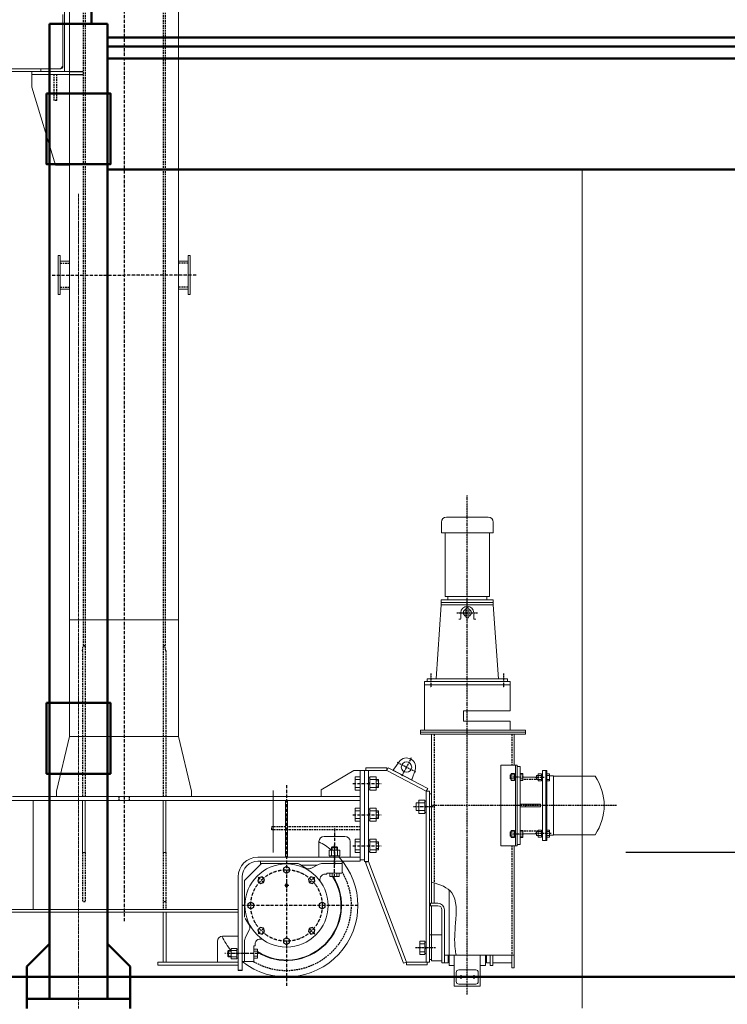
# Model space of a CAD drawing. Header units: millimetres. Extents: x 215401 to 282040, y -56103 to -5143.
# Tile 23 of 47: x 223860 to 226584, y -23642 to -19852. Entities that reach past the tile are written whole.
import ezdxf

# ---------------------------------------------------------------- set-up
doc = ezdxf.new("R2010")
doc.units = ezdxf.units.MM
for name, pattern in [('ACAD_ISO04W100', [30, 24, -3, 0, -3]), ('ACAD_ISO10W100', [18, 12, -3, 0, -3]), ('HIDDEN', [9.525, 6.35, -3.175])]:
    doc.linetypes.add(name, pattern=pattern)
doc.layers.get('Defpoints').update_dxf_attribs({"color": 8})
for name, color, linetype, lineweight in [('1103.1.1-17-6-АР1_ФАСАДЫ$0$АО_0.25', 7, 'Continuous', 25), ('DIM', 7, 'Continuous', 25), ('АО_0.25', 7, 'Continuous', 25), ('ОЗиМ Металл', 1, 'Continuous', 50), ('ОЗиМ Металл тонкий', 221, 'Continuous', 15), ('ОЗиМ_Металл', 20, 'Continuous', 50), ('ОЗиМ_Ось', 6, 'ACAD_ISO04W100', 20)]:
    doc.layers.add(name, color=color, linetype=linetype, lineweight=lineweight)
for name, color, linetype in [('Cont', 6, 'Continuous'), ('Hatch', 2, 'Continuous'), ('Hide', 2, 'HIDDEN'), ('АСО Ось', 7, 'ACAD_ISO10W100')]:
    doc.layers.add(name, color=color, linetype=linetype)
doc.styles.add('RomanS', font='romans.shx', dxfattribs={"width": 0.7})
doc.dimstyles.new('MOSOBL 1-100 (мм)', dxfattribs={"dimscale": 100, "dimtxt": 3, "dimasz": 2, "dimexe": 1.25, "dimexo": 0.625, "dimtad": 1, "dimdec": 0, "dimzin": 9, "dimtxsty": 'RomanS', "dimblk": 'ARCHTICK', "dimcen": 2.5, "dimdle": 1.25, "dimclrd": 7, "dimclre": 7, "dimclrt": 2, "dimadec": 0, "dimazin": 0, "dimtfac": 1, "dimtdec": 0, "dimtmove": 1, "dimatfit": 3, "dimfxl": 1, "dimtfill": 1, "dimlwd": 25, "dimlwe": 25, "dimarcsym": 0})

# ---------------------------------------------------------------- blocks, each defined once
blk = doc.blocks.new('A$C6CF17944')
at = {"layer": 'ОЗиМ_Металл'}
for p, q in [((-951.7, 3200), (-951.7, 2744.2)), ((-1113.5, -1008.9), (-1113.5, 2744.2)), ((-1113.5, 2744.2), (-889.5, 2744.2)), ((-889.5, -1008.9), (-889.5, 2744.2)), ((5886.5, 2691.5), (-889.5, 2691.5)), ((5886.5, 2656.3), (-889.5, 2656.3)), ((5886.5, 2610.1), (-889.5, 2610.1)), ((-889.5, 2183), (5886.5, 2183)), ((-1200, -884.3), (-1113.5, -797.2)), ((-803.1, -884.3), (-889.5, -797.2)), ((-1200, -1046), (-1200, -884.3)), ((-803.1, -1046), (-803.1, -884.3)), ((-1200, -1008.9), (-1001.5, -1008.9)), ((-803.1, -1008.9), (-1001.5, -1008.9))]:
    blk.add_line(p, q, dxfattribs=at)
for points in [[(-1124.5, 2475.7), (-878.3, 2475.7), (-878.3, 2203.4), (-1124.5, 2203.4)], [(-1124.5, 129.7), (-878.4, 129.7), (-878.4, -142.6), (-1124.5, -142.6)]]:
    blk.add_lwpolyline(points, close=True, dxfattribs=at)
at = {"layer": 'ОЗиМ_Ось', "ltscale": 0.5}
blk.add_line((-1001.5, 2090), (-1001.5, -1046), dxfattribs=at)
blk = doc.blocks.new('KREPEG14')
at = {"layer": 'Cont'}
for p, q in [((-6.6, 11.3), (-13.1, 0)), ((-13.1, 0), (-6.6, -11.3)), ((6.5, 11.3), (-6.6, 11.3)), ((6.5, -11.3), (13.1, 0)), ((13.1, 0), (6.5, 11.3)), ((-6.6, -11.3), (6.5, -11.3))]:
    blk.add_line(p, q, dxfattribs=at)
blk = doc.blocks.new('krepeg10')
at = {"layer": 'Cont'}
blk.add_lwpolyline([(-2.7, 4.7), (-5.5, 0), (-2.7, -4.7), (2.7, -4.7), (5.4, 0), (2.7, 4.7)], close=True, dxfattribs=at)
blk = doc.blocks.new('bl-kran')
at = {"layer": 'Hatch'}
for p, q in [((1290, 3460), (1342, 3460)), ((1290, 3448), (1342, 3448)), ((1955, 0), (1939, 0))]:
    blk.add_line(p, q, dxfattribs=at)
at = {"layer": 'Hide'}
for p, q in [((1342, 4039), (1342, 1250)), ((1350, 4039), (1350, 670)), ((1650, 4039), (1650, 670)), ((1658, 4039), (1658, 1250)), ((1231, 3348), (1231, 3448)), ((1241, 3348), (1241, 3448)), ((1241, 3348), (1231, 3348)), ((1254, 2722.4), (1290, 2722.4)), ((1746, 2722.4), (1710, 2722.4)), ((1254, 2630.4), (1290, 2630.4)), ((1746, 2630.4), (1710, 2630.4)), ((1340, 1230), (1342, 1250)), ((1340, 1230), (1340, 670)), ((1342, 1250), (1350, 1250)), ((1350, 1250), (1342, 1250)), ((1658, 1250), (1650, 1250)), ((1660, 1230), (1658, 1250)), ((1660, 1230), (1660, 670)), ((2693, 908.9), (2693, 337.6)), ((2993, 908.9), (2993, 790)), ((3094, 734.5), (3033, 734.5)), ((1480, 670), (1480, 654)), ((1520, 670), (1520, 654)), ((2069, 541), (2069, 553)), ((2121, 553), (2069, 553)), ((2121, 541), (2069, 541)), ((2409, 553), (2129, 553)), ((2409, 541), (2129, 541)), ((3094, 535.5), (3033, 535.5)), ((2993, 480), (2993, 58.9)), ((1340, 454), (1340, 264)), ((1350, 454), (1350, 264)), ((1650, 454), (1650, 234)), ((1660, 454), (1660, 234)), ((1350, 264), (1340, 264)), ((1660, 264), (1650, 264))]:
    blk.add_line(p, q, dxfattribs=at)
blk.add_arc((2125, 250), 250, 239.3166, 30.6834, dxfattribs=at)
at = {"layer": 'АСО Ось'}
for p, q in [((1500, 4039), (1500, 189.4)), ((1222.7, 2676), (1500, 2676)), ((1777.3, 2676), (1500, 2676)), ((2125, 713), (2125, -59.5)), ((2380, 719.6), (2489, 719.6)), ((2380, 599.6), (2489, 599.6)), ((2310, 546.6), (2310, 408.2)), ((2310, 359.2), (2310, 483.2)), ((2380, 479.6), (2489, 479.6)), ((2037, 338), (2011.9, 363.1)), ((2125, 342.7), (2125, 318.3)), ((2213, 338), (2238.1, 363.1)), ((2134.4, 327.5), (2115.6, 327.5)), ((2401.2, 250), (1955, 250)), ((2037, 162), (2011.9, 136.9)), ((2213, 162), (2238.1, 136.9)), ((2016.9, 65), (1887.7, 65)), ((1996.7, 65), (1899.8, 65))]:
    blk.add_line(p, q, dxfattribs=at)
at = {"layer": 'АСО Ось', "ltscale": 0.5}
for p, q in [((2821, -92.2), (2821, 1829.8)), ((2781.2, 1376.9), (2860.8, 1376.9)), ((2681, 1142.7), (2681, 1087.8)), ((2961, 1142.7), (2961, 1087.8)), ((2551.6, 801.4), (2622.5, 764.2)), ((2605.5, 818.2), (2568.5, 747.5)), ((3036.9, 744.2), (2984.2, 744.2)), ((3116.4, 743), (3081.2, 743)), ((2689.4, 630), (2613.4, 630)), ((3395.6, 635), (2683, 635)), ((3037.3, 525), (2984.2, 525)), ((3143.3, 527), (3081.2, 527)), ((2699, 87), (2621.4, 87)), ((2699, 87), (2621.4, 87)), ((2789.7, -25.1), (2802.2, -25.1)), ((2796, -18.2), (2796, -32.9)), ((2839.7, -25.1), (2852.2, -25.1)), ((2846, -18.2), (2846, -32.9))]:
    blk.add_line(p, q, dxfattribs=at)
at = {"layer": 'АСО Ось'}
blk.add_circle((2125, 250), 137.5, dxfattribs=at)
at = {"layer": 'ОЗиМ Металл тонкий'}
for p, q in [((1290, 4039), (1290, 900)), ((1710, 4039), (1710, 900)), ((1264.4, 3679.6), (1264.4, 3480.4)), ((1270, 3700), (1270, 3460)), ((1290, 3460), (1145, 3460)), ((1145, 3400), (1145, 3460)), ((1180, 3460), (1180, 3470)), ((1180, 3460), (1180, 3470)), ((1255, 3470), (1180, 3470)), ((1264.4, 3480.4), (1255, 3470)), ((1290, 3101.1), (1290, 3460)), ((1290, 3448), (1145, 3448)), ((1145, 3400), (1236, 3100)), ((1290, 3100), (1236, 3100)), ((1246, 2751.4), (1246, 2601.4)), ((1246, 2751.4), (1254, 2751.4)), ((1254, 2751.4), (1254, 2601.4)), ((1254, 2730.4), (1290, 2730.4)), ((1746, 2730.4), (1710, 2730.4)), ((1746, 2751.4), (1746, 2601.4)), ((1754, 2751.4), (1746, 2751.4)), ((1754, 2751.4), (1754, 2601.4)), ((1254, 2622.4), (1290, 2622.4)), ((1746, 2622.4), (1710, 2622.4)), ((1246, 2601.4), (1254, 2601.4)), ((1754, 2601.4), (1746, 2601.4)), ((2741.3, 1744.9), (2821.3, 1744.9)), ((2901.3, 1744.9), (2821.3, 1744.9)), ((2721.3, 1724.9), (2721.3, 1683.9)), ((2921.3, 1724.9), (2921.3, 1683.9)), ((2721.3, 1683.9), (2821.3, 1683.9)), ((2736, 1684.9), (2736, 1438.9)), ((2921.3, 1683.9), (2821.3, 1683.9)), ((2906, 1684.9), (2906, 1438.9)), ((2721, 1406.9), (2701, 1121.9)), ((2721, 1426.9), (2821, 1426.9)), ((2721, 1426.9), (2721, 1406.9)), ((2721, 1416.9), (2821, 1416.9)), ((2721, 1406.9), (2821, 1406.9)), ((2736, 1438.9), (2821, 1438.9)), ((2746, 1438.9), (2746, 1426.9)), ((2906, 1438.9), (2821, 1438.9)), ((2921, 1426.9), (2821, 1426.9)), ((2921, 1416.9), (2821, 1416.9)), ((2921, 1406.9), (2821, 1406.9)), ((2896, 1438.9), (2896, 1426.9)), ((2921, 1426.9), (2921, 1406.9)), ((2921, 1406.9), (2941, 1121.9)), ((2796, 1376.9), (2796, 1354.7)), ((2815, 1391.9), (2815, 1376.9)), ((2815, 1361.9), (2815, 1376.9)), ((2827, 1391.9), (2827, 1376.9)), ((2827, 1361.9), (2827, 1376.9)), ((2846, 1376.9), (2846, 1354.7)), ((1710, 1350), (1290, 1350)), ((2788.3, 1351.7), (2793, 1351.7)), ((2853.7, 1351.7), (2849, 1351.7)), ((2656, 1111.9), (2656, 924.9)), ((2656, 1111.9), (2986, 1111.9)), ((2656, 1099.9), (2986, 1099.9)), ((2666, 1121.9), (2821, 1121.9)), ((2666, 1121.9), (2666, 1111.9)), ((2976, 1121.9), (2821, 1121.9)), ((2976, 1121.9), (2976, 1111.9)), ((2986, 1111.9), (2986, 999.9)), ((2806, 999.9), (2806, 959.9)), ((2806, 999.9), (2986, 999.9)), ((2806, 959.9), (2986, 959.9)), ((2986, 959.9), (2986, 924.9)), ((2640.5, 924.9), (3045.5, 924.9)), ((2640.5, 924.9), (2640.5, 908.9)), ((2640.5, 916.9), (2843, 916.9)), ((3045.5, 916.9), (2843, 916.9)), ((3045.5, 924.9), (3045.5, 908.9)), ((1290, 900), (1240, 690)), ((1710, 900), (1290, 900)), ((1710, 900), (1760, 690)), ((2640.5, 908.9), (2843, 908.9)), ((2683, 908.9), (2683, 258.9)), ((3045.5, 908.9), (2843, 908.9)), ((3001, 790), (3001, 908.9)), ((2537.7, 774.9), (2558.9, 803.6)), ((2259, 695), (2384, 769.6)), ((2409, 769.6), (2384, 769.6)), ((2409, 420), (2409, 769.6)), ((2425, 769.6), (2409, 769.6)), ((2425, 769.6), (2425, 426)), ((2425, 769.6), (2425, 419.6)), ((2425, 769.6), (2511, 769.6)), ((2431, 779.6), (2511, 779.6)), ((2431, 779.6), (2431, 769.6)), ((2441, 769.6), (2441, 419.6)), ((2441, 769.6), (2441, 419.6)), ((2511, 769.6), (2516.6, 780.2)), ((2511, 779.6), (2511, 769.6)), ((2511, 769.6), (2663, 690)), ((2516.6, 780.2), (2668.6, 700.6)), ((2537.7, 774.9), (2535.4, 770.5)), ((2535.4, 770.5), (2606.2, 733.2)), ((2620.1, 771.4), (2608.5, 737.7)), ((2950, 790), (2950, 480)), ((2950, 790), (3013, 790)), ((2990, 758.5), (3003, 758.5)), ((2990, 758.5), (2990, 731.5)), ((3003, 758.5), (3003, 731.5)), ((3007, 790), (3007, 480)), ((3013, 790), (3013, 480)), ((3013, 785), (3025, 785)), ((3025, 785), (3025, 485)), ((3025, 758.5), (3035, 758.5)), ((3035, 758.5), (3035, 731.5)), ((3111, 500), (3111, 770)), ((3111, 770), (3111, 500)), ((3127, 770), (3111, 770)), ((3123, 770), (3123, 500)), ((3123, 500), (3123, 770)), ((3123, 770), (3123, 500)), ((3127, 770), (3127, 500)), ((3127, 770), (3127, 500)), ((2390, 745.1), (2409, 745.1)), ((2390, 745.1), (2390, 694.1)), ((2390, 734.6), (2409, 734.6)), ((2409, 745.1), (2409, 694.1)), ((2446, 741.2), (2441, 741.2)), ((2446, 715.8), (2441, 723.8)), ((2446, 745.1), (2446, 694.1)), ((2446, 745.1), (2470, 745.1)), ((2446, 734.6), (2479, 734.6)), ((2470, 745.1), (2470, 694.1)), ((2470, 729.6), (2479, 729.6)), ((2479, 734.6), (2479, 704.6)), ((2608.5, 737.7), (2606.2, 733.2)), ((2986, 753), (3003, 753)), ((2986, 753), (2986, 737)), ((2986, 737), (3003, 737)), ((2990, 731.5), (3003, 731.5)), ((3003, 756.1), (3007, 756.1)), ((3007, 742.8), (3003, 747.2)), ((3003, 733.9), (3007, 733.9)), ((3025, 753), (3035, 753)), ((3025, 737), (3035, 737)), ((3025, 731.5), (3035, 731.5)), ((3088, 744.5), (3033, 744.5)), ((3088, 751), (3088, 735)), ((3088, 751), (3107, 751)), ((3088, 735), (3107, 735)), ((3094, 756.5), (3094, 729.5)), ((3094, 756.5), (3107, 756.5)), ((3094, 729.5), (3107, 729.5)), ((3107, 756.5), (3107, 729.5)), ((3107, 754.1), (3111, 754.1)), ((3107, 745.2), (3111, 740.8)), ((3107, 731.9), (3111, 731.9)), ((3127, 756.5), (3137, 756.5)), ((3127, 751), (3137, 751)), ((3127, 735), (3137, 735)), ((3127, 729.5), (3137, 729.5)), ((3137, 756.5), (3137, 729.5)), ((3137, 749), (3153, 749)), ((3153, 749), (3153, 521)), ((3153, 747.5), (3313.4, 747.5)), ((1240, 690), (1240, 670)), ((1760, 690), (1760, 670)), ((2259, 670), (2259, 695)), ((2390, 704.6), (2409, 704.6)), ((2390, 694.1), (2409, 694.1)), ((2446, 697.9), (2441, 697.9)), ((2446, 704.6), (2479, 704.6)), ((2446, 694.1), (2470, 694.1)), ((2470, 709.6), (2479, 709.6)), ((2663, 690), (2668.6, 700.6)), ((2663, 690), (2663, 32)), ((2675, 690), (2663, 690)), ((2675, 690), (2675, 32)), ((2409, 654), (-1939.5, 654)), ((2409, 670), (1070.3, 670)), ((1150, 654), (1150, 234)), ((1340, 654), (1340, 454)), ((1350, 654), (1350, 454)), ((1650, 654), (1650, 454)), ((1660, 654), (1660, 454)), ((2121, 654), (2121, 436)), ((2129, 654), (2129, 436)), ((2624, 645), (2624, 615)), ((2658, 645), (2624, 645)), ((2634, 655.5), (2634, 604.5)), ((2658, 655.5), (2634, 655.5)), ((2658, 655.5), (2658, 604.5)), ((2658, 651.7), (2663, 651.7)), ((2683, 680), (2675, 680)), ((2390, 625.1), (2390, 574.1)), ((2390, 625.1), (2409, 625.1)), ((2390, 614.6), (2409, 614.6)), ((2409, 625.1), (2409, 574.1)), ((2446, 621.2), (2441, 621.2)), ((2446, 625.1), (2446, 574.1)), ((2446, 625.1), (2470, 625.1)), ((2446, 614.6), (2479, 614.6)), ((2470, 625.1), (2470, 574.1)), ((2470, 609.6), (2479, 609.6)), ((2479, 614.6), (2479, 584.6)), ((2658, 615), (2624, 615)), ((2663, 626.2), (2658, 634.3)), ((2658, 608.3), (2663, 608.3)), ((3103, 640), (3023, 640)), ((3103, 630), (3023, 630)), ((3045, 640), (3045, 630)), ((3103, 640), (3103, 630)), ((2390, 584.6), (2409, 584.6)), ((2390, 574.1), (2409, 574.1)), ((2446, 595.8), (2441, 603.8)), ((2446, 577.9), (2441, 577.9)), ((2446, 584.6), (2479, 584.6)), ((2446, 574.1), (2470, 574.1)), ((2470, 589.6), (2479, 589.6)), ((2658, 604.5), (2634, 604.5)), ((2683, 580), (2675, 580)), ((2986, 533.1), (2986, 517.1)), ((2986, 533.1), (3003, 533.1)), ((2990, 538.6), (2990, 511.6)), ((2990, 538.6), (3003, 538.6)), ((3003, 538.6), (3003, 511.6)), ((3003, 536.1), (3007, 536.1)), ((3025, 538.6), (3035, 538.6)), ((3025, 533.1), (3035, 533.1)), ((3035, 538.6), (3035, 511.6)), ((3088, 535), (3088, 519)), ((3088, 535), (3107, 535)), ((3094, 540.5), (3094, 513.5)), ((3094, 540.5), (3107, 540.5)), ((3107, 540.5), (3107, 513.5)), ((3107, 538.1), (3111, 538.1)), ((3127, 540.5), (3137, 540.5)), ((3127, 535), (3137, 535)), ((3137, 540.5), (3137, 513.5)), ((2250, 496), (2250, 436)), ((2350, 516), (2270, 516)), ((2370, 496), (2370, 436)), ((2390, 505.1), (2409, 505.1)), ((2390, 505.1), (2390, 454.1)), ((2390, 494.6), (2409, 494.6)), ((2409, 505.1), (2409, 454.1)), ((2446, 501.3), (2441, 501.3)), ((2446, 505.1), (2446, 454.1)), ((2446, 505.1), (2470, 505.1)), ((2446, 494.6), (2479, 494.6)), ((2470, 505.1), (2470, 454.1)), ((2479, 494.6), (2479, 464.6)), ((2986, 517.1), (3003, 517.1)), ((2990, 511.6), (3003, 511.6)), ((3007, 522.8), (3003, 527.3)), ((3003, 514), (3007, 514)), ((3025, 517.1), (3035, 517.1)), ((3025, 511.6), (3035, 511.6)), ((3088, 525.5), (3033, 525.5)), ((3088, 519), (3107, 519)), ((3094, 513.5), (3107, 513.5)), ((3111, 524.8), (3107, 529.2)), ((3107, 515.9), (3111, 515.9)), ((3111, 500), (3127, 500)), ((3127, 519), (3137, 519)), ((3127, 513.5), (3137, 513.5)), ((3137, 521), (3153, 521)), ((3153, 522.5), (3313.4, 522.5)), ((2290, 441.5), (2290, 463)), ((2290, 463), (2330, 463)), ((2298, 473.5), (2300.5, 476)), ((2298, 441.5), (2298, 473.5)), ((2298, 473.5), (2322, 473.5)), ((2300.5, 463), (2300.5, 476)), ((2319.5, 476), (2300.5, 476)), ((2319.5, 463), (2319.5, 476)), ((2322, 473.5), (2319.5, 476)), ((2322, 441.5), (2322, 473.5)), ((2330, 441.5), (2330, 463)), ((2390, 464.6), (2409, 464.6)), ((2446, 475.8), (2441, 483.9)), ((2446, 457.9), (2441, 457.9)), ((2446, 464.6), (2479, 464.6)), ((2470, 489.6), (2479, 489.6)), ((2470, 469.6), (2479, 469.6)), ((2950, 480), (3013, 480)), ((3001, 10), (3001, 480)), ((3013, 485), (3025, 485)), ((1350, 454), (1340, 454)), ((1350, 454), (1340, 454)), ((1660, 454), (1650, 454)), ((1660, 454), (1650, 454)), ((2409, 436), (2015, 436)), ((2409, 420), (2015, 420)), ((2025, 420), (2298, 420)), ((2025, 407), (2025, 420)), ((2290, 441.5), (2322, 441.5)), ((2292.5, 436), (2292.5, 441.5)), ((2292.5, 436), (2327.5, 436)), ((2310, 436), (2307.2, 441.5)), ((2312.8, 436), (2310, 441.5)), ((2322, 441.5), (2330, 441.5)), ((2327.5, 436), (2327.5, 441.5)), ((2340, 375), (2340, 420)), ((2390, 454.1), (2409, 454.1)), ((2425, 426), (2409, 426)), ((2425, 419.6), (2441, 419.6)), ((2441, 419.6), (2429.8, 415.4)), ((2587, 32), (2441, 419.6)), ((2446, 454.1), (2470, 454.1)), ((2029, 411), (1964, 346)), ((2170, 411), (2029, 411)), ((2199.2, 394.2), (2175.4, 409.4)), ((2182.3, 405), (2243.1, 405)), ((2251.2, 409), (2218.8, 393)), ((2262.9, 411), (2260, 411)), ((2340, 411), (2260, 411)), ((2575.8, 27.8), (2429.8, 415.4)), ((1939, 360), (1939, 0)), ((1955, 360), (1955, 0)), ((1955, 35), (1955, 350)), ((1964, 205), (1964, 346)), ((2280, 371), (2274, 371)), ((2280, 375), (2280, 371)), ((2340, 375), (2280, 375)), ((2292.5, 362), (2292.5, 375)), ((2327.5, 362), (2292.5, 362)), ((2300.5, 375), (2300.5, 362)), ((2319.5, 375), (2319.5, 362)), ((2327.5, 362), (2327.5, 375)), ((2693, 337.6), (2693, 258.9)), ((2751, 310.1), (2751, 18.9)), ((1939, 234), (-129.3, 234)), ((2675, 248.9), (2708, 248.9)), ((2679, 258.9), (2679, 248.9)), ((2679, 258.9), (2708, 258.9)), ((2683, 248.9), (2683, 110)), ((2723, 233.9), (2723, 28.9)), ((2733, 233.9), (2733, 28.9)), ((1939, 224), (-129.3, 224)), ((1650, 224), (1650, 32)), ((1662, 224), (1662, 32)), ((1980.8, 175.8), (1965.6, 199.6)), ((1966, 123.8), (1982, 156.2)), ((1939, 132), (1879, 132)), ((1964, 35), (1964, 115)), ((2723, 137), (2675, 137)), ((2683, 137), (2683, 37)), ((1859, 112), (1859, 32)), ((1901.5, 77), (1899, 74.5)), ((1933.5, 77), (1901.5, 77)), ((1901.5, 53), (1901.5, 77)), ((1933.5, 85), (1912, 85)), ((1912, 45), (1912, 85)), ((1933.5, 77), (1933.5, 85)), ((1939, 82.5), (1933.5, 82.5)), ((1933.5, 45), (1933.5, 77)), ((1939, 47.5), (1939, 82.5)), ((2000, 35), (2000, 95)), ((2000, 95), (2004, 95)), ((2013, 82.5), (2000, 82.5)), ((2004, 95), (2004, 101)), ((2013, 82.5), (2013, 47.5)), ((2639, 112.5), (2639, 61.5)), ((2658, 112.5), (2639, 112.5)), ((2658, 102), (2639, 102)), ((2658, 112.5), (2658, 61.5)), ((2658, 108.7), (2663, 108.7)), ((2663, 83.2), (2658, 91.3)), ((1912, 74.5), (1899, 74.5)), ((1899, 74.5), (1899, 55.5)), ((1912, 55.5), (1899, 55.5)), ((1901.5, 53), (1899, 55.5)), ((1933.5, 53), (1901.5, 53)), ((1933.5, 45), (1912, 45)), ((1939, 67.8), (1933.5, 65)), ((1939, 65), (1933.5, 62.2)), ((1939, 47.5), (1933.5, 47.5)), ((2000, 74.5), (2013, 74.5)), ((2000, 55.5), (2013, 55.5)), ((2013, 47.5), (2000, 47.5)), ((2658, 72), (2639, 72)), ((2658, 61.5), (2639, 61.5)), ((2658, 65.3), (2663, 65.3)), ((2683, 42), (2675, 42)), ((2733, 58.9), (2843, 58.9)), ((2747, 58.9), (2747, 28.9)), ((2771, 58.9), (2771, -61.1)), ((3001, 58.9), (2843, 58.9)), ((2871, 58.9), (2871, -61.1)), ((2891, 58.9), (2891, 18.9)), ((2895, 58.9), (2895, 28.9)), ((2909, 58.9), (2909, 18.9)), ((2919, 58.9), (2919, 18.9)), ((2993, 58.9), (2993, 10)), ((1939, 32), (1630, 32)), ((1630, 32), (1630, 20)), ((1939, 20), (1630, 20)), ((2000, 35), (1955, 35)), ((2587, 32), (2575.8, 27.8)), ((2675, 32), (2587, 32)), ((2587, 32), (2587, 22)), ((2587, 22), (2667, 22)), ((2667, 32), (2667, 22)), ((2723, 37), (2683, 37)), ((2723, 28.9), (2733, 28.9)), ((2733, 28.9), (2747, 28.9)), ((2751, 18.9), (2771, 18.9)), ((2788.5, 2.4), (2853.5, 2.4)), ((2871, 18.9), (2891, 18.9)), ((2895, 28.9), (2909, 28.9)), ((2909, 18.9), (2919, 18.9)), ((2919, 28.9), (2993, 28.9)), ((3001, 10), (2993, 10)), ((2778.5, -7.6), (2778.5, -42.6)), ((2863.5, -7.6), (2863.5, -42.6)), ((2771, -61.1), (2871, -61.1)), ((2788.5, -52.6), (2853.5, -52.6))]:
    blk.add_line(p, q, dxfattribs=at)
at = {"layer": 'ОЗиМ Металл тонкий', "lineweight": 15}
for p, q in [((-2180, 3470), (1180, 3470)), ((-2145, 3460), (1270, 3460))]:
    blk.add_line(p, q, dxfattribs=at)
at = {"layer": 'ОЗиМ Металл тонкий'}
for centre, radius in [((2587.1, 782.8), 20), ((2125, 250), 160), ((2125, 327.5), 3.61), ((2125, 327.5), 2.42), ((2125, 327.5), 0.87)]:
    blk.add_circle(centre, radius, dxfattribs=at)
for centre, radius, start, end in [((1184, 3466), 4, 96, 180), ((1184, 3466), 4, 96, 180), ((1253.9, 3480.4), 10.5, 276, 0), ((2741.3, 1724.9), 20, 90, 180), ((2901.3, 1724.9), 20, 0, 90), ((2821, 1376.9), 25, 0, 180), ((2821, 1376.9), 15, 113.5782, 246.4218), ((2821, 1391.9), 6, 0, 180), ((2821, 1376.9), 15, 293.5782, 66.4218), ((2793, 1354.7), 3, 270, 0), ((2821, 1361.9), 6, 180, 0), ((2849, 1354.7), 3, 180, 270), ((2587.1, 782.8), 35, 337.6989, 143.5691), ((3148, 635), 200, 325.7711, 34.2289), ((2270, 496), 20, 90, 180), ((2125, 250), 275, 51.0169, 62.9643), ((2350, 496), 20, 0, 90), ((2015, 360), 76, 90, 180), ((2125, 250), 275, 231.8165, 42.5774), ((2015, 360), 60, 90, 180), ((2170, 401), 10, 57.3501, 90), ((2210, 411), 20, 237.3501, 296.1675), ((2260, 391), 20, 90, 116.1675), ((2125, 250), 212, 238.1092, 31.8908), ((2125, 250), 210, 237.769, 32.231), ((2274, 351), 20, 90, 214.1327), ((2708, 233.9), 25, 0, 90), ((2708, 233.9), 15, 0, 90), ((1964, 165), 20, 333.8325, 32.6499), ((1879, 112), 20, 90, 180), ((2125, 250), 275, 205.4414, 218.9831), ((1984, 115), 20, 153.8325, 180), ((2024, 101), 20, 55.8673, 180), ((2125, 250), 275, 227.4226, 227.4399), ((2788.5, -7.6), 10, 90, 180), ((2853.5, -7.6), 10, 0, 90), ((2788.5, -42.6), 10, 180, 270), ((2853.5, -42.6), 10, 270, 0)]:
    blk.add_arc(centre, radius, start, end, dxfattribs=at)
blk.add_open_spline([(2685, 340), (2716.7, 330.8), (2785.1, 305.6), (2776.2, 184.1), (2769.7, 107.1), (2776.9, 66.6), (2778.5, 58.9)], degree=3, knots=[16.263038, 16.263038, 16.263038, 16.263038, 105.369569, 222.018801, 322.742, 346.218899, 346.218899, 346.218899, 346.218899], dxfattribs=at)
for p, rotation in [((2125, 387.5), 90), ((2027.8, 347.2), 195.0450312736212), ((2222.2, 347.2), 104.3764419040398), ((1987.5, 250), 90), ((2262.5, 250), 90), ((2027.8, 152.8), 105.7840789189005), ((2222.2, 152.8), 75.12827269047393), ((2125, 112.5), 90)]:
    blk.add_blockref('KREPEG14', p, dxfattribs=dict(at, rotation=rotation))
blk.add_blockref('krepeg10', (2125, 327.5), dxfattribs=at)
blk = doc.blocks.new('_ArchTick')
at = {"color": 0, "linetype": 'ByBlock', "const_width": 0.15}
blk.add_lwpolyline([(-0.5, -0.5), (0.5, 0.5)], dxfattribs=at)
blk = doc.blocks.new('*D847')
at = {"color": 7, "lineweight": 25, "transparency": 16777216}
for p, q in [((217836.4, -12685.9), (217836.4, -12435.9)), ((227586.2, -12685.9), (227586.2, -12435.9)), ((227711.2, -12560.9), (217711.4, -12560.9))]:
    blk.add_line(p, q, dxfattribs=at)
at = {"layer": 'Defpoints', "color": 0, "transparency": 16777216}
for p in [(217836.4, -12560.9), (217836.4, -14986.1), (227586.2, -25634.3)]:
    blk.add_point(p, dxfattribs=at)
at = {"color": 7, "lineweight": 25, "transparency": 16777216, "xscale": 200, "yscale": 200, "zscale": 200, "rotation": 180}
blk.add_blockref('_ArchTick', (217836.4, -12560.9), dxfattribs=at)
at = {"color": 7, "lineweight": 25, "transparency": 16777216, "xscale": 200, "yscale": 200, "zscale": 200}
blk.add_blockref('_ArchTick', (227586.2, -12560.9), dxfattribs=at)
at = {"color": 2, "transparency": 16777216, "insert": (222711.3, -12348.4), "char_height": 300, "attachment_point": 5, "style": 'RomanS', "bg_fill": 3, "box_fill_scale": 1.1, "bg_fill_color": 256, "bg_fill_true_color": 13158600, "bg_fill_transparency": 0}
blk.add_mtext('9750', dxfattribs=at)

msp = doc.modelspace()

# ---------------------------------------------------------------- linework, layer by layer
at = {"layer": '1103.1.1-17-6-АР1_ФАСАДЫ$0$АО_0.25'}
msp.add_line((278816, -23057.4), (226192.7, -23057.4, 0), dxfattribs=at)
at = {"layer": 'АО_0.25', "lineweight": 9}
for p, q in [((226025.5, -23657.3, 0), (226025.5, -20428.7)), ((224835.5, -23057.4, 0), (224835.5, -22819.5, 0))]:
    msp.add_line(p, q, dxfattribs=at)
at = {"layer": 'ОЗиМ Металл'}
msp.add_line((230030.2, -23536.6, 0), (216934.4, -23536.6, 0), dxfattribs=at)

# ---------------------------------------------------------------- block references
at = {"layer": 'DIM'}
msp.add_blockref('bl-kran', (222761.9, -23511.6, 0), dxfattribs=at)
at = {"layer": 'ОЗиМ Металл'}
msp.add_blockref('A$C6CF17944', (225087.8, -22611.7), dxfattribs=at)

# ---------------------------------------------------------------- next in the draw order: dimensions: what is measured, and where the dimension line sits
at = {"color": 5}
dim = msp.add_linear_dim(base=(217836.4, -12560.9), p1=(227586.2, -25634.3), p2=(217836.4, -14986.1), dimstyle='MOSOBL 1-100 (мм)', override={"dimfxl": 1.25, "dimfxlon": 1, "dimarcsym": 1}, dxfattribs=at)
dim.commit()
dim.dimension.update_dxf_attribs({"geometry": '*D847', "text_midpoint": (222711.3, -12348.4)})

doc.saveas('drawing.dxf')
